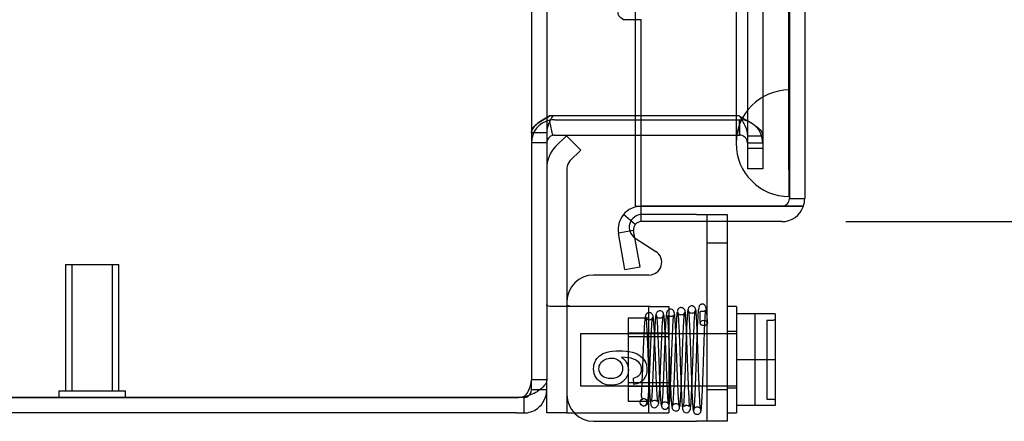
# Model space of a CAD drawing. Header units: inches. Extents: x 0 to 120, y -1 to 80.
# Tile 16 of 64: x 9.52 to 14.14, y 29.22 to 31.11. Entities that reach past the tile are written whole.
import ezdxf
from ezdxf.enums import TextEntityAlignment as Align
from ezdxf.lldxf.tags import DXFTag

# ---------------------------------------------------------------- set-up
doc = ezdxf.new("R2010")
doc.units = ezdxf.units.IN
doc.header["$MEASUREMENT"] = 0
for name, color, linetype in [('COM51497', 7, 'Continuous'), ('COM51498', 7, 'Continuous'), ('COM55380', 7, 'Continuous'), ('COM55430', 7, 'Continuous'), ('COM70220', 7, 'Continuous'), ('Default', 7, 'Continuous'), ('SCC19011', 7, 'Continuous'), ('SPR20280', 7, 'Continuous'), ('STD26258', 7, 'Continuous'), ('WAF25367', 7, 'Continuous')]:
    doc.layers.add(name, color=color, linetype=linetype)
doc.styles.add('SEACAD_Times_New_Roman', font='times.ttf')
tags = doc.linetypes.add('HIDDEN2', pattern=[0.1875, 0.125, -0.0625]).pattern_tags.tags
tags[6:7] = [DXFTag(74, 4), DXFTag(75, 0), DXFTag(340, '0'), DXFTag(46, 0.0), DXFTag(50, 0.0), DXFTag(44, 0.0), DXFTag(45, 0.0)]
tags[4:5] = [DXFTag(74, 4), DXFTag(75, 0), DXFTag(340, '0'), DXFTag(46, 0.0), DXFTag(50, 0.0), DXFTag(44, 0.0), DXFTag(45, 0.0)]
doc.dimstyles.new('HAMMOND_(STH_-_120x80)', dxfattribs={"dimtxt": 0.6, "dimasz": 0.75, "dimexe": 0.3, "dimexo": 0.3, "dimgap": 0.15, "dimtad": 0, "dimtih": 1, "dimtoh": 1, "dimzin": 0, "dimdsep": 46, "dimtxsty": 'SEACAD_Times_New_Roman', "dimblk1": '_SE_FILLED', "dimblk2": '_SE_FILLED', "dimsah": 1, "dimcen": 0.3, "dimadec": 0, "dimazin": 0, "dimtfac": 0.8, "dimtofl": 0, "dimtmove": 1, "dimatfit": 3, "dimfxl": 1, "dimtolj": 1, "dimtzin": 0, "dimarcsym": 0})

# ---------------------------------------------------------------- blocks, each defined once
blk = doc.blocks.new('SE5')
at = {"layer": 'COM51497', "color": 7, "linetype": 'HIDDEN2'}
for p, q in [((12.695, 30.1934), (12.4395, 30.1934)), ((12.695, 30.1934), (12.838, 30.1934)), ((12.743, 30.1934), (12.743, 29.2234)), ((12.838, 30.1934), (12.838, 30.1599)), ((12.838, 30.0594), (12.743, 30.0594)), ((12.743, 29.3719), (12.838, 29.3719))]:
    blk.add_line(p, q, dxfattribs=at)
at = {"layer": 'COM51497', "color": 7, "linetype": 'Continuous'}
for p, q in [((12.838, 30.1599), (12.838, 29.2234)), ((12.407, 30.083), (12.5046, 30.02)), ((12.472, 29.9096), (12.2125, 29.9096)), ((12.4016, 29.3964), (12.3993, 29.4265)), ((12.2125, 29.2234), (12.695, 29.2234)), ((12.838, 29.2234), (12.695, 29.2234))]:
    blk.add_line(p, q, dxfattribs=at)
at = {"layer": 'COM51497', "color": 7, "linetype": 'HIDDEN2'}
blk.add_arc((12.4395, 30.1334), 0.06, 90, 237.1545, dxfattribs=at)
at = {"layer": 'COM51497', "color": 7, "linetype": 'Continuous'}
for centre, radius, start, end in [((12.472, 29.9696), 0.06, 270, 57.1545), ((12.2125, 29.7846), 0.125, 90, 180), ((12.2125, 29.3484), 0.125, 180, 270)]:
    blk.add_arc(centre, radius, start, end, dxfattribs=at)
for points, knots in [([(12.3429, 29.524), (12.3539, 29.5169), (12.3621, 29.5081), (12.3674, 29.4976), (12.3727, 29.4871), (12.3754, 29.4763), (12.3754, 29.4449), (12.3681, 29.4278), (12.3533, 29.4137), (12.3386, 29.3996), (12.3195, 29.3927), (12.2808, 29.3927), (12.2665, 29.396), (12.2533, 29.4026), (12.2402, 29.4093), (12.2301, 29.4182), (12.2231, 29.4299), (12.2162, 29.4415), (12.2125, 29.4545), (12.2125, 29.4941), (12.2218, 29.5146), (12.2585, 29.5462), (12.2889, 29.5541), (12.3786, 29.5541), (12.4129, 29.5453), (12.4346, 29.5278), (12.4533, 29.5126), (12.4625, 29.492), (12.4625, 29.4468), (12.4571, 29.4309), (12.4464, 29.4187), (12.4355, 29.4064), (12.4206, 29.3989), (12.4016, 29.3964)], [0, 0, 0, 0, 0.047848, 0.047848, 0.047848, 0.091234, 0.091234, 0.167467, 0.167467, 0.167467, 0.251489, 0.251489, 0.307308, 0.307308, 0.307308, 0.361378, 0.361378, 0.361378, 0.427535, 0.427535, 0.538766, 0.538766, 0.649997, 0.649997, 0.774014, 0.774014, 0.774014, 0.865472, 0.865472, 0.932923, 0.932923, 0.932923, 1, 1, 1, 1]), ([(12.2959, 29.5198), (12.2857, 29.5198), (12.2757, 29.5175), (12.2569, 29.5088), (12.2496, 29.5028), (12.2398, 29.4872), (12.2372, 29.4789), (12.2374, 29.4699), (12.2376, 29.4571), (12.2424, 29.4462), (12.2527, 29.4371), (12.2627, 29.4281), (12.2767, 29.4236), (12.3112, 29.4236), (12.3243, 29.4281), (12.3341, 29.4371), (12.3438, 29.446), (12.3487, 29.4572), (12.3487, 29.4847), (12.3438, 29.4963), (12.3243, 29.5151), (12.3117, 29.5198), (12.2959, 29.5198)], [0, 0, 0, 0, 0.086691, 0.086691, 0.173381, 0.173381, 0.260072, 0.260072, 0.260072, 0.37344, 0.37344, 0.37344, 0.5092, 0.5092, 0.639932, 0.639932, 0.639932, 0.762812, 0.762812, 0.881406, 0.881406, 1, 1, 1, 1]), ([(12.3993, 29.4265), (12.411, 29.4291), (12.4196, 29.4329), (12.425, 29.4379), (12.4335, 29.4459), (12.4378, 29.4559), (12.4378, 29.4776), (12.435, 29.486), (12.4298, 29.4935), (12.4232, 29.503), (12.4128, 29.5101), (12.3994, 29.5156), (12.3863, 29.521), (12.3673, 29.5239), (12.3429, 29.524)], [0, 0, 0, 0, 0.153649, 0.153649, 0.153649, 0.336794, 0.336794, 0.482815, 0.482815, 0.482815, 0.688895, 0.688895, 0.688895, 1, 1, 1, 1])]:
    blk.add_open_spline(points, degree=3, knots=knots, dxfattribs=at)
at = {"layer": 'COM51498', "color": 7, "linetype": 'Continuous'}
for p, q in [((12.0848, 30.5622), (12.0344, 30.5118)), ((12.0848, 30.5622), (12.152, 30.495)), ((12.152, 30.495), (12.1016, 30.4446)), ((12.0875, 30.4107), (12.0875, 29.5124)), ((12.0875, 29.5124), (12.0875, 29.2624)), ((11.9925, 29.2624), (11.9925, 29.3704)), ((12.0875, 29.2624), (11.9925, 29.2624)), ((12.0875, 29.2624), (12.1218, 29.2624))]:
    blk.add_line(p, q, dxfattribs=at)
at = {"layer": 'COM51498', "color": 7, "linetype": 'HIDDEN2'}
for p, q in [((12.0865, 30.1904), (12.0875, 30.1904)), ((12.0865, 30.1881), (12.0875, 30.1881)), ((12.4781, 29.7624), (12.008, 29.7624)), ((12.424, 29.7627), (12.4781, 29.7624)), ((12.4695, 29.7624), (12.4695, 29.2624)), ((12.4781, 29.7624), (12.5645, 29.7624)), ((12.5645, 29.7624), (12.5645, 29.2624)), ((12.3745, 29.7074), (12.3745, 29.3174)), ((12.4695, 29.7074), (12.3745, 29.7074)), ((12.5645, 29.6374), (12.3745, 29.6374)), ((12.5645, 29.6189), (12.3745, 29.6189)), ((12.3745, 29.4059), (12.5645, 29.4059)), ((12.5645, 29.3874), (12.3745, 29.3874)), ((12.3745, 29.3174), (12.4695, 29.3174)), ((12.1218, 29.2624), (12.1347, 29.2624)), ((12.1347, 29.2624), (12.424, 29.2624)), ((12.424, 29.2624), (12.5645, 29.2624))]:
    blk.add_line(p, q, dxfattribs=at)
at = {"layer": 'COM51498', "color": 7, "linetype": 'Continuous'}
for radius in [0.143, 0.048]:
    blk.add_arc((12.1355, 30.4107), radius, 135, 180, dxfattribs=at)
at = {"layer": 'COM51498', "color": 7, "linetype": 'HIDDEN2'}
blk.add_ellipse((13.0928, 30.0124), major_axis=(-14.3225, 0), ratio=0.017455, start_param=1.503851, end_param=1.524085, dxfattribs=at)
for points, knots in [([(12.008, 29.7624), (12.0028, 29.7624), (11.999, 29.763), (11.9938, 29.7658), (11.9925, 29.768), (11.9925, 29.7709)], [0, 0, 0, 0, 0.5, 0.5, 1, 1, 1, 1]), ([(12.0875, 29.7709), (12.0875, 29.7693), (12.0887, 29.7679), (12.0921, 29.7663), (12.0935, 29.7658), (12.0969, 29.765), (12.0989, 29.7647), (12.1054, 29.7638), (12.1107, 29.7635), (12.1221, 29.7631), (12.1283, 29.763), (12.1347, 29.763)], [0, 0, 0, 0, 0.25, 0.25, 0.375, 0.375, 0.5, 0.5, 0.75, 0.75, 1, 1, 1, 1])]:
    blk.add_open_spline(points, degree=3, knots=knots, dxfattribs=at)
at = {"layer": 'COM55380', "color": 7, "linetype": 'HIDDEN2'}
for p, q in [((11.9205, 49.1073), (11.9205, 29.4175)), ((12.9335, 47.9757), (12.9335, 30.5492)), ((13.0055, 47.9757), (13.0055, 30.5492)), ((12.0211, 30.6555), (12.0063, 30.6555)), ((12.0075, 30.6294), (12.0063, 30.6351)), ((12.8955, 30.6555), (12.4075, 30.6555)), ((12.4075, 30.6374), (12.8955, 30.6374)), ((12.8975, 30.6535), (12.8955, 30.6555)), ((12.8955, 30.6374), (12.8955, 30.5654)), ((12.8955, 30.6374), (12.8975, 30.6374)), ((12.8975, 30.5654), (12.8975, 30.6374)), ((11.9925, 30.5765), (11.9205, 30.5765)), ((11.9925, 30.5294), (11.9205, 30.5294)), ((12.4075, 30.5654), (12.8955, 30.5654)), ((12.8955, 30.5654), (12.8975, 30.5654)), ((12.9335, 30.5625), (13.0055, 30.5625)), ((12.9335, 30.5492), (12.9335, 30.5042)), ((12.9335, 30.5294), (13.0055, 30.5294)), ((13.0055, 30.5492), (13.0055, 30.5042)), ((12.9335, 30.5042), (12.9335, 30.4842)), ((12.9335, 30.5042), (13.0055, 30.5042)), ((12.9335, 30.4842), (12.9335, 30.4074)), ((13.0055, 30.5042), (13.0055, 30.4842)), ((13.0055, 30.4842), (13.0055, 30.4074)), ((13.0055, 30.4074), (12.9335, 30.4074)), ((11.9925, 29.4175), (11.9205, 29.4175)), ((11.9205, 29.3704), (11.9205, 29.4175)), ((11.9582, 29.3704), (11.9205, 29.3704))]:
    blk.add_line(p, q, dxfattribs=at)
at = {"layer": 'COM55380', "color": 7, "linetype": 'Continuous'}
for p, q in [((11.9925, 49.1073), (11.9925, 29.4175)), ((12.0211, 30.5646), (12.0075, 30.6294)), ((12.0285, 30.6555), (12.0211, 30.6555)), ((12.4075, 30.6555), (12.0285, 30.6555)), ((12.0285, 30.6374), (12.4075, 30.6374)), ((12.0285, 30.5654), (12.4075, 30.5654)), ((11.9925, 29.3704), (11.9925, 29.4175)), ((11.9925, 29.3704), (11.9582, 29.3704)), ((4.1005, 29.3345), (11.8511, 29.3345)), ((11.8511, 29.3344), (4.1005, 29.3344)), ((11.8845, 29.3344), (11.8511, 29.3344)), ((11.8845, 29.3344), (11.8845, 29.2624)), ((11.8511, 29.2624), (4.1005, 29.2624)), ((11.8511, 29.2624), (11.8845, 29.2624))]:
    blk.add_line(p, q, dxfattribs=at)
at = {"layer": 'COM55380', "color": 7, "linetype": 'HIDDEN2'}
for centre, radius, start, end in [((12.0285, 30.5294), 0.108, 101.8682, 180), ((12.8975, 30.5294), 0.108, 0, 90), ((12.8975, 30.5294), 0.036, 0, 90), ((11.8013, 29.4207), 0.1193, 331.517, 358.4762), ((11.8845, 29.3704), 0.036, 306.8795, 0), ((11.8571, 29.3871), 0.0542, 300.318, 334.5887)]:
    blk.add_arc(centre, radius, start, end, dxfattribs=at)
at = {"layer": 'COM55380', "color": 7, "linetype": 'Continuous'}
for centre, radius, start, end in [((12.1431, 30.5667), 0.1509, 143.9353, 176.2664), ((12.0285, 30.5294), 0.108, 90, 101.8681), ((12.0285, 30.5294), 0.036, 101.8681, 180), ((12.0285, 30.5294), 0.036, 90, 101.8681), ((11.8845, 29.3704), 0.108, 306.8796, 360), ((11.8511, 29.4345), 0.1, 270, 289.5247), ((11.8573, 29.5161), 0.178, 278.7881, 301.1315), ((11.8845, 29.3704), 0.036, 270, 306.8795), ((11.8845, 29.3704), 0.108, 270, 306.8795)]:
    blk.add_arc(centre, radius, start, end, dxfattribs=at)
at = {"layer": 'COM55380', "color": 7, "linetype": 'HIDDEN2'}
for points, knots in [([(12.0063, 30.6555), (11.9943, 30.6489), (11.9827, 30.6424), (11.9618, 30.6292), (11.9524, 30.6226), (11.9369, 30.6094), (11.9308, 30.6029), (11.9226, 30.5897), (11.9205, 30.5831), (11.9205, 30.5765)], [0, 0, 0, 0, 0.25, 0.25, 0.5, 0.5, 0.75, 0.75, 1, 1, 1, 1]), ([(11.9205, 30.5765), (11.9205, 30.5831), (11.9226, 30.5897), (11.9308, 30.6029), (11.9369, 30.6094), (11.9524, 30.6226), (11.9618, 30.6292), (11.9827, 30.6424), (11.9943, 30.6489), (12.0063, 30.6555)], [0, 0, 0, 0, 0.25, 0.25, 0.5, 0.5, 0.75, 0.75, 1, 1, 1, 1]), ([(12.8975, 30.6535), (12.9116, 30.6459), (12.9258, 30.6384), (12.9519, 30.6232), (12.9639, 30.6156), (12.9839, 30.6004), (12.9919, 30.5929), (13.0027, 30.5777), (13.0055, 30.5701), (13.0055, 30.5625)], [0, 0, 0, 0, 0.25, 0.25, 0.5, 0.5, 0.75, 0.75, 1, 1, 1, 1]), ([(12.8975, 30.6535), (12.9069, 30.6384), (12.9163, 30.6232), (12.9296, 30.5929), (12.9335, 30.5777), (12.9335, 30.5625)], [0, 0, 0, 0, 0.5, 0.5, 1, 1, 1, 1])]:
    blk.add_open_spline(points, degree=3, knots=knots, dxfattribs=at)
at = {"layer": 'COM55380', "color": 7, "linetype": 'Continuous'}
blk.add_open_spline([(11.9925, 29.4175), (11.9925, 29.4086), (11.9886, 29.3996), (11.9737, 29.3817), (11.9627, 29.3728), (11.9493, 29.3638)], degree=3, knots=[0, 0, 0, 0, 0.5, 0.5, 1, 1, 1, 1], dxfattribs=at)
at = {"layer": 'COM55430', "color": 7, "linetype": 'HIDDEN2'}
for p, q in [((13.1305, 48.2569), (13.1305, 30.2679)), ((12.4355, 31.107), (12.3528, 31.107)), ((12.4355, 30.232), (12.4355, 31.107)), ((13.1305, 30.2679), (13.2025, 30.2679))]:
    blk.add_line(p, q, dxfattribs=at)
at = {"layer": 'COM55430', "color": 7, "linetype": 'Continuous'}
for p, q in [((13.2025, 48.2569), (13.2025, 30.2679)), ((12.4075, 31.2624), (12.4075, 30.232)), ((12.4075, 30.232), (13.0945, 30.232)), ((12.4355, 30.1599), (12.4355, 30.2319)), ((13.0945, 30.2319), (12.4355, 30.2319)), ((13.0945, 30.232), (13.1963, 30.232)), ((13.1963, 30.2319), (13.0945, 30.2319)), ((12.4079, 30.1471), (12.3528, 30.1933)), ((13.0945, 30.1599), (12.4355, 30.1599)), ((12.4001, 30.1177), (12.3292, 30.1052)), ((12.3591, 29.9351), (12.3292, 30.1052)), ((12.43, 29.9476), (12.4001, 30.1177)), ((12.3591, 29.9351), (12.43, 29.9476))]:
    blk.add_line(p, q, dxfattribs=at)
at = {"layer": 'COM55430', "color": 7, "linetype": 'HIDDEN2'}
blk.add_arc((13.0945, 30.2679), 0.036, 270, 0, dxfattribs=at)
at = {"layer": 'COM55430', "color": 7, "linetype": 'Continuous'}
for centre, radius, start, end in [((13.0945, 30.2679), 0.108, 340.5288, 360), ((12.4355, 30.1239), 0.108, 90, 140), ((13.0945, 30.2679), 0.108, 270, 340.5288), ((12.4355, 30.1239), 0.108, 140.0001, 189.9999), ((12.4355, 30.1239), 0.036, 90, 140), ((12.4355, 30.1239), 0.036, 140, 190)]:
    blk.add_arc(centre, radius, start, end, dxfattribs=at)
at = {"layer": 'COM55430', "color": 7, "linetype": 'HIDDEN2'}
blk.add_ellipse((13.0945, 30.2679), major_axis=(-0.036, 0), ratio=0.997813, start_param=1.570796, end_param=3.141593, dxfattribs=at)
at = {"layer": 'COM55430', "color": 7, "linetype": 'Continuous'}
blk.add_ellipse((13.0945, 30.2679), major_axis=(-0.108, 0), ratio=0.997813, start_param=2.801756, end_param=3.141593, dxfattribs=at)
at = {"layer": 'COM55430', "color": 7, "linetype": 'HIDDEN2'}
blk.add_open_spline([(12.3528, 31.107), (12.3427, 31.1129), (12.3353, 31.1188), (12.3271, 31.1306), (12.3264, 31.1365), (12.3292, 31.1424)], degree=3, knots=[0, 0, 0, 0, 0.5, 0.5, 1, 1, 1, 1], dxfattribs=at)
at = {"layer": 'COM70220', "color": 7, "linetype": 'HIDDEN2'}
for p, q in [((12.8805, 47.7474), (12.8805, 30.7774)), ((13.1265, 47.7474), (13.1265, 30.7774)), ((13.1285, 47.7474), (13.1285, 30.7774)), ((13.1295, 47.7474), (13.1295, 30.7774)), ((12.8805, 30.7774), (12.8805, 30.5274)), ((13.1265, 30.7774), (13.1265, 30.5274)), ((13.1285, 30.7764), (13.1265, 30.5274)), ((13.1285, 30.7774), (13.1285, 30.2784)), ((13.1295, 30.7764), (13.1285, 30.7764)), ((13.1295, 30.7774), (13.1295, 30.2784)), ((13.1265, 30.5274), (13.1285, 30.2784)), ((13.1285, 30.2784), (13.1295, 30.2784))]:
    blk.add_line(p, q, dxfattribs=at)
blk.add_arc((13.1305, 30.5274), 0.25, 90, 270, dxfattribs=at)
at = {"layer": 'SCC19011', "color": 7, "linetype": 'Continuous'}
for p, q in [((13.064, 29.7274), (12.883, 29.7274)), ((13.064, 29.7274), (13.064, 29.5124)), ((13.064, 29.5124), (12.883, 29.5124)), ((13.064, 29.5124), (13.064, 29.2974)), ((13.064, 29.2974), (12.883, 29.2974))]:
    blk.add_line(p, q, dxfattribs=at)
at = {"layer": 'SCC19011', "color": 7, "linetype": 'HIDDEN2'}
for p, q in [((12.969, 29.7274), (12.969, 29.2974)), ((13.024, 29.6968), (13.024, 29.328)), ((13.054, 29.6968), (13.024, 29.6968)), ((12.151, 29.6344), (12.151, 29.3904)), ((12.883, 29.6344), (12.151, 29.6344)), ((12.151, 29.3904), (12.883, 29.3904)), ((13.024, 29.328), (13.054, 29.328))]:
    blk.add_line(p, q, dxfattribs=at)
for points in [[(13.064, 29.707), (13.064, 29.7043), (13.0629, 29.7017), (13.0593, 29.6979), (13.0567, 29.6968), (13.054, 29.6968)], [(13.054, 29.328), (13.0567, 29.328), (13.0593, 29.3269), (13.0629, 29.3231), (13.064, 29.3205), (13.064, 29.3179)]]:
    blk.add_open_spline(points, degree=3, knots=[0, 0, 0, 0, 0.5, 0.5, 1, 1, 1, 1], dxfattribs=at)
at = {"layer": 'SPR20280', "color": 7, "linetype": 'HIDDEN2'}
blk.add_circle((12.448, 29.3124), 0.0175, dxfattribs=at)
blk.add_ellipse((12.7293, 29.6849), major_axis=(0.0175, 0), ratio=0.707107, dxfattribs=at)
for points, knots in [([(12.5409, 29.7239), (12.5408, 29.7254), (12.5406, 29.728), (12.5391, 29.732), (12.5367, 29.7355), (12.5326, 29.7393), (12.5265, 29.7418), (12.5195, 29.7417), (12.513, 29.739), (12.5081, 29.7342), (12.5052, 29.7282), (12.5048, 29.7246), (12.5046, 29.7225)], [0, 0, 0, 0, 0.063728, 0.130533, 0.198895, 0.267172, 0.397362, 0.518273, 0.643035, 0.768012, 0.887736, 1, 1, 1, 1]), ([(12.6149, 29.2911), (12.6143, 29.2929), (12.6134, 29.2963), (12.6116, 29.3142), (12.6096, 29.3465), (12.6074, 29.3959), (12.6055, 29.4449), (12.6039, 29.4884), (12.6026, 29.5242), (12.6015, 29.5553), (12.6003, 29.5857), (12.599, 29.6187), (12.5975, 29.6531), (12.5958, 29.6861), (12.5939, 29.7121), (12.5922, 29.7287), (12.5894, 29.7381), (12.5879, 29.7423), (12.5808, 29.7484), (12.5729, 29.75), (12.5653, 29.7478), (12.5584, 29.7423), (12.555, 29.734), (12.5532, 29.7226), (12.5508, 29.6977), (12.5489, 29.6611), (12.5472, 29.6218), (12.5456, 29.5829), (12.5438, 29.535), (12.5418, 29.4797), (12.5396, 29.4207), (12.5371, 29.3644), (12.535, 29.3273), (12.5331, 29.3069), (12.5322, 29.3024), (12.5316, 29.3)], [0, 0, 0, 0, 0.030505, 0.059349, 0.111872, 0.157767, 0.197056, 0.229698, 0.255694, 0.276285, 0.29911, 0.325483, 0.355431, 0.389004, 0.425768, 0.457152, 0.480073, 0.494522, 0.501995, 0.512986, 0.520655, 0.528965, 0.547003, 0.567484, 0.61122, 0.658615, 0.685529, 0.717005, 0.753019, 0.79355, 0.838532, 0.887926, 0.941695, 0.970307, 1, 1, 1, 1]), ([(12.6039, 29.7358), (12.6031, 29.7311), (12.6016, 29.7148), (12.5995, 29.6785), (12.5976, 29.6375), (12.596, 29.5967), (12.5947, 29.5598), (12.5936, 29.5287), (12.5927, 29.5029), (12.5918, 29.4783), (12.5908, 29.4507), (12.5896, 29.4182), (12.5881, 29.3823), (12.5864, 29.3461), (12.5845, 29.3146), (12.5832, 29.3007), (12.5825, 29.2967)], [0.098377, 0.098377, 0.098377, 0.098377, 0.1871127, 0.2663809, 0.336208, 0.3966747, 0.4478502, 0.4897883, 0.5225059, 0.5515273, 0.5891116, 0.6356456, 0.6910945, 0.7553559, 0.828321, 0.9099224, 0.9099224, 0.9099224, 0.9099224]), ([(12.6419, 29.7366), (12.6414, 29.7401), (12.6405, 29.7457), (12.6347, 29.7532), (12.6274, 29.7567), (12.6205, 29.7572), (12.6139, 29.7549), (12.6096, 29.7511), (12.6073, 29.7474), (12.6063, 29.7448), (12.6057, 29.7421), (12.6056, 29.7405), (12.6056, 29.7396)], [0, 0, 0, 0, 0.179474, 0.349583, 0.499926, 0.62563, 0.739127, 0.840103, 0.885308, 0.926766, 0.964791, 1, 1, 1, 1]), ([(12.6063, 29.7373), (12.6069, 29.7353), (12.6078, 29.7315), (12.6097, 29.712), (12.6117, 29.6767), (12.614, 29.6246), (12.6159, 29.5729), (12.6175, 29.5277), (12.6188, 29.4907), (12.6199, 29.4584), (12.6211, 29.4263), (12.6224, 29.3918), (12.6239, 29.3563), (12.6257, 29.3228), (12.6276, 29.2978), (12.6294, 29.2825), (12.6322, 29.2741), (12.634, 29.2697), (12.6426, 29.2636), (12.651, 29.2632), (12.6587, 29.2671), (12.6643, 29.2737), (12.6666, 29.2821), (12.6684, 29.2955), (12.6706, 29.3232), (12.6725, 29.3631), (12.6743, 29.4061), (12.6758, 29.4484), (12.6776, 29.4998), (12.6796, 29.5584), (12.6818, 29.6202), (12.6842, 29.6792), (12.6863, 29.717), (12.6882, 29.7379), (12.6891, 29.7423), (12.6896, 29.7448)], [0, 0, 0, 0, 0.030182, 0.058734, 0.110744, 0.156162, 0.194924, 0.226978, 0.252249, 0.272738, 0.295965, 0.322671, 0.352917, 0.386752, 0.422922, 0.452521, 0.473846, 0.486863, 0.494562, 0.507196, 0.515439, 0.524053, 0.542681, 0.563336, 0.607147, 0.654604, 0.682079, 0.714043, 0.750472, 0.791379, 0.836778, 0.886629, 0.940967, 0.969921, 1, 1, 1, 1]), ([(12.6406, 29.7396), (12.6405, 29.7382), (12.6403, 29.7356), (12.6389, 29.7317), (12.6366, 29.7282), (12.6336, 29.7254), (12.6302, 29.7234), (12.6257, 29.7219), (12.62, 29.7218), (12.6138, 29.7241), (12.6093, 29.7283), (12.6069, 29.7332), (12.6068, 29.7353), (12.6069, 29.7366)], [0, 0, 0, 0, 0.059638, 0.122066, 0.185706, 0.248901, 0.310258, 0.368902, 0.480002, 0.599665, 0.727098, 0.860254, 1, 1, 1, 1]), ([(12.6547, 29.7473), (12.6541, 29.7447), (12.6533, 29.74), (12.6515, 29.7195), (12.6494, 29.6841), (12.6472, 29.6316), (12.6453, 29.5796), (12.6437, 29.5335), (12.6424, 29.4956), (12.6413, 29.4634), (12.6402, 29.4328), (12.639, 29.4005), (12.6377, 29.3674), (12.6363, 29.3361), (12.6349, 29.3114), (12.6339, 29.2968), (12.6338, 29.2921), (12.6348, 29.2927), (12.6371, 29.2948), (12.6422, 29.2982), (12.6509, 29.2999), (12.662, 29.2941), (12.6627, 29.2931), (12.6619, 29.3039), (12.6603, 29.3271), (12.6584, 29.3676), (12.6567, 29.4105), (12.6551, 29.4525), (12.6533, 29.5033), (12.6513, 29.5608), (12.6491, 29.6213), (12.6467, 29.678), (12.6445, 29.7146), (12.6427, 29.734), (12.6418, 29.7379), (12.6412, 29.74)], [0, 0, 0, 0, 0.030551, 0.059441, 0.112099, 0.158213, 0.19785, 0.231011, 0.257726, 0.278571, 0.300614, 0.325938, 0.354477, 0.386177, 0.420906, 0.451798, 0.474236, 0.488495, 0.492772, 0.4961, 0.508072, 0.525766, 0.544565, 0.564998, 0.608777, 0.656392, 0.683962, 0.715934, 0.752304, 0.793078, 0.838219, 0.88772, 0.941584, 0.970246, 1, 1, 1, 1]), ([(12.6903, 29.7475), (12.6902, 29.7489), (12.6901, 29.7514), (12.6886, 29.7554), (12.6863, 29.7589), (12.6832, 29.7617), (12.6797, 29.7636), (12.6749, 29.765), (12.669, 29.7647), (12.6625, 29.7618), (12.6557, 29.7543), (12.6546, 29.7484), (12.6541, 29.7436)], [0, 0, 0, 0, 0.055383, 0.112985, 0.171703, 0.230339, 0.287909, 0.343892, 0.45376, 0.576632, 0.710657, 1, 1, 1, 1]), ([(12.6891, 29.7436), (12.689, 29.7415), (12.6885, 29.738), (12.6834, 29.7321), (12.6765, 29.7296), (12.6698, 29.7297), (12.6644, 29.7318), (12.6608, 29.7346), (12.6587, 29.7371), (12.6571, 29.7397), (12.6561, 29.7424), (12.6555, 29.7451), (12.6554, 29.7466), (12.6553, 29.7475)], [0, 0, 0, 0, 0.192828, 0.364191, 0.509557, 0.628504, 0.736551, 0.787266, 0.835127, 0.879953, 0.921899, 0.961562, 1, 1, 1, 1]), ([(12.6557, 29.7438), (12.6563, 29.744), (12.6575, 29.7421), (12.6595, 29.721), (12.6616, 29.6852), (12.6634, 29.6435), (12.6649, 29.6019), (12.6663, 29.5638), (12.6674, 29.5315), (12.6683, 29.5045), (12.6692, 29.4785), (12.6702, 29.449), (12.6714, 29.414), (12.6729, 29.3752), (12.6746, 29.3358), (12.6765, 29.3004), (12.6787, 29.2757), (12.68, 29.2727), (12.6808, 29.272)], [0.0317125, 0.0317125, 0.0317125, 0.0317125, 0.0954291, 0.1821817, 0.2601023, 0.3291139, 0.3890647, 0.4398824, 0.4814915, 0.513848, 0.5432124, 0.581276, 0.628319, 0.6843936, 0.7495521, 0.8238288, 0.9072668, 0.9878183, 0.9878183, 0.9878183, 0.9878183]), ([(12.7468, 29.6853), (12.746, 29.7014), (12.7446, 29.7258), (12.7414, 29.7508), (12.7372, 29.7643), (12.7323, 29.7702), (12.7278, 29.7723), (12.7233, 29.7731), (12.7187, 29.7727), (12.7142, 29.7708), (12.7077, 29.7657), (12.707, 29.7613), (12.7039, 29.7509), (12.7025, 29.7356), (12.7008, 29.7127), (12.6989, 29.6754), (12.6969, 29.6259), (12.6952, 29.5797), (12.6938, 29.5354), (12.6921, 29.4862), (12.6906, 29.439), (12.689, 29.3967), (12.6877, 29.3628), (12.6862, 29.3307), (12.6846, 29.3029), (12.6829, 29.2816), (12.6817, 29.2774), (12.6811, 29.2752)], [0, 0, 0, 0, 0.066522, 0.120463, 0.161456, 0.189103, 0.197894, 0.203579, 0.212255, 0.219187, 0.22509, 0.251276, 0.299894, 0.332585, 0.370245, 0.440981, 0.501961, 0.553339, 0.59537, 0.643118, 0.707543, 0.746042, 0.788673, 0.835414, 0.886246, 0.941114, 1, 1, 1, 1]), ([(12.7154, 29.2762), (12.7148, 29.2766), (12.7135, 29.2793), (12.7114, 29.3026), (12.7095, 29.3371), (12.7078, 29.3759), (12.7064, 29.4143), (12.7051, 29.4492), (12.7041, 29.4785), (12.7033, 29.5045), (12.7024, 29.5315), (12.7013, 29.5639), (12.6999, 29.6023), (12.6983, 29.6445), (12.6965, 29.687), (12.6944, 29.7241), (12.6922, 29.7469), (12.6908, 29.7492), (12.6902, 29.7492)], [0.0155714, 0.0155714, 0.0155714, 0.0155714, 0.0911325, 0.1734241, 0.2469055, 0.311539, 0.3672816, 0.4141234, 0.452071, 0.4813694, 0.513675, 0.5552654, 0.6061478, 0.6663186, 0.7358013, 0.814551, 0.9026159, 0.9727421, 0.9727421, 0.9727421, 0.9727421]), ([(12.7159, 29.2724), (12.7166, 29.2747), (12.7177, 29.279), (12.7195, 29.2998), (12.721, 29.3269), (12.7225, 29.3582), (12.7238, 29.3913), (12.7254, 29.433), (12.727, 29.4803), (12.7286, 29.5293), (12.73, 29.5726), (12.7315, 29.6168), (12.7333, 29.6638), (12.7349, 29.6997), (12.7361, 29.7225), (12.7371, 29.7373), (12.7373, 29.7445), (12.7369, 29.7444), (12.7335, 29.7413), (12.729, 29.7386), (12.7244, 29.7378), (12.7201, 29.738), (12.7158, 29.739), (12.7121, 29.7398), (12.71, 29.7358), (12.7101, 29.7199), (12.711, 29.6989), (12.7118, 29.6846)], [0, 0, 0, 0, 0.05921, 0.114418, 0.165627, 0.21281, 0.255962, 0.295089, 0.361136, 0.411085, 0.45232, 0.502276, 0.561593, 0.630061, 0.66764, 0.70207, 0.75339, 0.782025, 0.785899, 0.794923, 0.802971, 0.807823, 0.815144, 0.839527, 0.877939, 0.931246, 1, 1, 1, 1]), ([(12.4558, 29.7201), (12.4553, 29.7197), (12.4538, 29.7148), (12.4515, 29.6928), (12.449, 29.6529), (12.4469, 29.6089), (12.4452, 29.5674), (12.4438, 29.5321), (12.4426, 29.5024), (12.4411, 29.4644), (12.4395, 29.4252), (12.4378, 29.3878), (12.4365, 29.3612), (12.4357, 29.3424), (12.4367, 29.3328), (12.442, 29.3306), (12.4474, 29.3299), (12.4506, 29.3297)], [0.0605518, 0.0605518, 0.0605518, 0.0605518, 0.1177162, 0.2217388, 0.3128852, 0.391298, 0.4572029, 0.5107279, 0.5519667, 0.5905596, 0.6832451, 0.7374115, 0.7961796, 0.8532683, 0.9061148, 0.9548288, 1, 1, 1, 1]), ([(12.4455, 29.2951), (12.4505, 29.2962), (12.4579, 29.2985), (12.4663, 29.318), (12.4693, 29.3367), (12.471, 29.3572), (12.4726, 29.3852), (12.4742, 29.419), (12.4757, 29.4535), (12.4771, 29.4897), (12.4789, 29.5342), (12.4809, 29.5848), (12.4831, 29.637), (12.4852, 29.6741), (12.4869, 29.6966), (12.4883, 29.7084), (12.4893, 29.7117), (12.4897, 29.7119)], [0, 0, 0, 0, 0.0755306, 0.135984, 0.1812356, 0.2155752, 0.2816892, 0.34837, 0.3921103, 0.4467152, 0.5121542, 0.5883823, 0.6752548, 0.7727394, 0.8256191, 0.8811219, 0.9392487, 0.9392487, 0.9392487, 0.9392487]), ([(12.4925, 29.7104), (12.4919, 29.7156), (12.4908, 29.7219), (12.4839, 29.7299), (12.4774, 29.733), (12.4714, 29.7334), (12.4665, 29.7321), (12.463, 29.7302), (12.46, 29.7274), (12.4576, 29.7239), (12.4562, 29.7199), (12.456, 29.7174), (12.456, 29.7159)], [0, 0, 0, 0, 0.306204, 0.442937, 0.565203, 0.671636, 0.724965, 0.779543, 0.835119, 0.890984, 0.946216, 1, 1, 1, 1]), ([(12.4569, 29.7122), (12.4575, 29.7093), (12.4584, 29.7042), (12.4602, 29.6834), (12.4623, 29.6484), (12.4646, 29.5989), (12.4665, 29.5512), (12.4681, 29.5103), (12.4694, 29.4772), (12.4705, 29.4489), (12.4716, 29.4215), (12.4729, 29.3928), (12.4744, 29.3641), (12.476, 29.3374), (12.4778, 29.3174), (12.4796, 29.3047), (12.482, 29.2974), (12.4846, 29.2926), (12.4936, 29.2866), (12.5044, 29.287), (12.5184, 29.3019), (12.5181, 29.3198), (12.5214, 29.3517), (12.5231, 29.3902), (12.5248, 29.4305), (12.5264, 29.4696), (12.5282, 29.5162), (12.5301, 29.5686), (12.5323, 29.6227), (12.5348, 29.673), (12.5369, 29.7034), (12.5387, 29.7188), (12.5396, 29.7211), (12.5401, 29.7223)], [0, 0, 0, 0, 0.030212, 0.058788, 0.110829, 0.156253, 0.194989, 0.226979, 0.252148, 0.272534, 0.295168, 0.320662, 0.34908, 0.380472, 0.413575, 0.440727, 0.460699, 0.473493, 0.482834, 0.500479, 0.522529, 0.56357, 0.607215, 0.654633, 0.682075, 0.714021, 0.750446, 0.791355, 0.836764, 0.886626, 0.940969, 0.969925, 1, 1, 1, 1]), ([(12.491, 29.7159), (12.4909, 29.7151), (12.4908, 29.7137), (12.4902, 29.711), (12.4891, 29.7083), (12.4875, 29.7057), (12.4854, 29.7032), (12.4828, 29.7011), (12.4798, 29.6995), (12.4755, 29.6981), (12.4698, 29.6979), (12.4629, 29.7003), (12.4579, 29.7057), (12.4575, 29.7085), (12.4575, 29.7104)], [0, 0, 0, 0, 0.039966, 0.079616, 0.120393, 0.163304, 0.208856, 0.257156, 0.308084, 0.361496, 0.478236, 0.623595, 0.798409, 1, 1, 1, 1]), ([(12.5053, 29.7256), (12.5048, 29.7243), (12.5039, 29.7217), (12.5021, 29.7064), (12.5, 29.6779), (12.4978, 29.6332), (12.4959, 29.5879), (12.4943, 29.547), (12.493, 29.5129), (12.4919, 29.4835), (12.4908, 29.4548), (12.4895, 29.4237), (12.4881, 29.391), (12.4866, 29.3596), (12.4851, 29.3345), (12.484, 29.3198), (12.4838, 29.3152), (12.4848, 29.316), (12.487, 29.3183), (12.4915, 29.3213), (12.4975, 29.3227), (12.5047, 29.3213), (12.5091, 29.3186), (12.5119, 29.3159), (12.5123, 29.3161), (12.5123, 29.321), (12.5109, 29.3374), (12.509, 29.3706), (12.5072, 29.4072), (12.5057, 29.4437), (12.5039, 29.4887), (12.5019, 29.5405), (12.4997, 29.5962), (12.4973, 29.6494), (12.4946, 29.6954), (12.4929, 29.7078), (12.4918, 29.7146)], [0, 0, 0, 0, 0.030585, 0.059499, 0.112172, 0.158281, 0.197904, 0.231048, 0.257756, 0.278621, 0.301088, 0.327393, 0.357459, 0.391214, 0.42851, 0.461631, 0.485381, 0.50008, 0.504322, 0.507437, 0.516736, 0.523069, 0.530052, 0.537806, 0.551493, 0.566752, 0.610182, 0.657604, 0.685064, 0.716926, 0.753183, 0.793842, 0.838861, 0.888236, 0.941965, 1, 1, 1, 1]), ([(12.5057, 29.7214), (12.5064, 29.7207), (12.5077, 29.718), (12.5098, 29.6961), (12.5117, 29.6647), (12.5134, 29.6293), (12.5149, 29.5946), (12.5161, 29.5633), (12.5171, 29.537), (12.518, 29.5136), (12.5189, 29.4891), (12.52, 29.4598), (12.5213, 29.4251), (12.5229, 29.3871), (12.5248, 29.3492), (12.5269, 29.3162), (12.5291, 29.2963), (12.5304, 29.2946), (12.531, 29.2947)], [0.0115652, 0.0115652, 0.0115652, 0.0115652, 0.0900002, 0.1715273, 0.2444185, 0.3086089, 0.3639947, 0.4104711, 0.4480048, 0.476988, 0.5096837, 0.5515962, 0.602753, 0.6632181, 0.7330773, 0.8124375, 0.9013448, 0.9682001, 0.9682001, 0.9682001, 0.9682001]), ([(12.5396, 29.7225), (12.5394, 29.7199), (12.5388, 29.7156), (12.5335, 29.7093), (12.5266, 29.7065), (12.5198, 29.7065), (12.5136, 29.7089), (12.509, 29.7133), (12.5063, 29.7187), (12.506, 29.7221), (12.5059, 29.7239)], [0, 0, 0, 0, 0.164694, 0.321803, 0.462493, 0.58437, 0.702645, 0.814924, 0.915258, 1, 1, 1, 1]), ([(12.5653, 29.3009), (12.5648, 29.3006), (12.5636, 29.302), (12.5617, 29.3199), (12.5597, 29.3514), (12.5579, 29.3882), (12.5563, 29.4256), (12.555, 29.4599), (12.5539, 29.4892), (12.553, 29.5136), (12.5521, 29.537), (12.5511, 29.5634), (12.5499, 29.5949), (12.5484, 29.63), (12.5467, 29.6661), (12.5447, 29.6984), (12.5425, 29.7218), (12.5411, 29.7249), (12.5403, 29.7259)], [0.0376878, 0.0376878, 0.0376878, 0.0376878, 0.0961746, 0.1834132, 0.2617276, 0.3310047, 0.3912006, 0.4422884, 0.4842426, 0.5170201, 0.5461009, 0.5837943, 0.6305341, 0.6863471, 0.7512032, 0.8250827, 0.9080267, 0.992349, 0.992349, 0.992349, 0.992349]), ([(12.5665, 29.2974), (12.5671, 29.3), (12.568, 29.3046), (12.5698, 29.3247), (12.5719, 29.3595), (12.5741, 29.4096), (12.576, 29.4589), (12.5776, 29.5021), (12.5789, 29.5373), (12.58, 29.5675), (12.5811, 29.5964), (12.5824, 29.6267), (12.5837, 29.6573), (12.5851, 29.6856), (12.5864, 29.707), (12.5875, 29.7182), (12.5869, 29.721), (12.5862, 29.7198), (12.5782, 29.7143), (12.5698, 29.7138), (12.5628, 29.7167), (12.5587, 29.7201), (12.5586, 29.7184), (12.5595, 29.7069), (12.5607, 29.6878), (12.5622, 29.6602), (12.5634, 29.6337), (12.5648, 29.6006), (12.5663, 29.5596), (12.5681, 29.5106), (12.57, 29.4556), (12.5722, 29.3985), (12.5746, 29.345), (12.5767, 29.3116), (12.5786, 29.2936), (12.5795, 29.2901), (12.58, 29.2882)], [0, 0, 0, 0, 0.030231, 0.058828, 0.110956, 0.156569, 0.195653, 0.228197, 0.254164, 0.274696, 0.297123, 0.322698, 0.351391, 0.38313, 0.41734, 0.446082, 0.46676, 0.479654, 0.487829, 0.502375, 0.511726, 0.521099, 0.540335, 0.560852, 0.604714, 0.628111, 0.652604, 0.68066, 0.713064, 0.749809, 0.790934, 0.836478, 0.886431, 0.940859, 0.969862, 1, 1, 1, 1]), ([(12.6172, 29.2929), (12.618, 29.2972), (12.6194, 29.3119), (12.6214, 29.3445), (12.6231, 29.3814), (12.6246, 29.4178), (12.6258, 29.4506), (12.6268, 29.4782), (12.6277, 29.5028), (12.6286, 29.5286), (12.6297, 29.5597), (12.631, 29.5964), (12.6326, 29.6366), (12.6344, 29.6768), (12.6364, 29.712), (12.6379, 29.7275), (12.6386, 29.7318)], [0.0919425, 0.0919425, 0.0919425, 0.0919425, 0.1748391, 0.2486676, 0.3134733, 0.369237, 0.4159366, 0.4536003, 0.4826575, 0.5153912, 0.5573009, 0.6083511, 0.6685303, 0.7378249, 0.8162059, 0.9035856, 0.9035856, 0.9035856, 0.9035856]), ([(12.5308, 29.297), (12.5308, 29.2961), (12.5309, 29.2946), (12.5314, 29.2919), (12.5325, 29.2892), (12.5341, 29.2865), (12.5363, 29.2841), (12.539, 29.2821), (12.542, 29.2807), (12.5466, 29.2796), (12.5527, 29.2801), (12.56, 29.2839), (12.5658, 29.2918), (12.5667, 29.2976), (12.5672, 29.3012)], [0, 0, 0, 0, 0.036353, 0.073764, 0.113325, 0.155834, 0.201742, 0.251197, 0.304133, 0.360387, 0.484485, 0.636448, 0.811563, 1, 1, 1, 1]), ([(12.5322, 29.3013), (12.5322, 29.3031), (12.5325, 29.3061), (12.537, 29.3117), (12.5434, 29.3147), (12.5499, 29.315), (12.5555, 29.3133), (12.5593, 29.3107), (12.5617, 29.3083), (12.5636, 29.3056), (12.5649, 29.3027), (12.5656, 29.2997), (12.5657, 29.298), (12.5658, 29.297)], [0, 0, 0, 0, 0.185287, 0.350453, 0.492757, 0.610394, 0.717684, 0.769709, 0.820021, 0.868235, 0.914148, 0.957888, 1, 1, 1, 1]), ([(12.5793, 29.2916), (12.5798, 29.2882), (12.5807, 29.2826), (12.5865, 29.2752), (12.5938, 29.2717), (12.6007, 29.2714), (12.6073, 29.2737), (12.6122, 29.2781), (12.6151, 29.2836), (12.6155, 29.2871), (12.6156, 29.289)], [0, 0, 0, 0, 0.174522, 0.341814, 0.49099, 0.617224, 0.732964, 0.83707, 0.926174, 1, 1, 1, 1]), ([(12.5806, 29.289), (12.5807, 29.2904), (12.5809, 29.293), (12.5823, 29.2969), (12.5846, 29.3004), (12.5875, 29.3032), (12.5909, 29.3052), (12.5955, 29.3067), (12.6011, 29.3067), (12.6073, 29.3044), (12.6119, 29.3002), (12.6142, 29.2953), (12.6144, 29.2929), (12.6143, 29.2916)], [0, 0, 0, 0, 0.061359, 0.125601, 0.191068, 0.256036, 0.319044, 0.379151, 0.492324, 0.612562, 0.73854, 0.867561, 1, 1, 1, 1]), ([(12.6804, 29.2735), (12.6805, 29.2721), (12.6807, 29.2695), (12.6822, 29.2655), (12.6845, 29.262), (12.6876, 29.2592), (12.6911, 29.2573), (12.6959, 29.2559), (12.7017, 29.256), (12.7082, 29.2587), (12.7131, 29.2636), (12.716, 29.2697), (12.7164, 29.2732), (12.7166, 29.2753)], [0, 0, 0, 0, 0.061046, 0.125273, 0.191172, 0.257138, 0.321758, 0.38405, 0.50258, 0.627092, 0.754222, 0.87904, 1, 1, 1, 1]), ([(12.6816, 29.2753), (12.6818, 29.2779), (12.6823, 29.2821), (12.6876, 29.2883), (12.6945, 29.2912), (12.7013, 29.2911), (12.7075, 29.2887), (12.7122, 29.2843), (12.7149, 29.2789), (12.7152, 29.2754), (12.7154, 29.2735)], [0, 0, 0, 0, 0.172812, 0.334686, 0.477598, 0.599543, 0.715745, 0.824396, 0.920113, 1, 1, 1, 1])]:
    blk.add_open_spline(points, degree=3, knots=knots, dxfattribs=at)
for points in [[(12.6065, 29.7413), (12.6063, 29.7413), (12.6061, 29.7413), (12.6059, 29.7413)], [(12.6404, 29.7363), (12.6406, 29.7363), (12.6408, 29.7362), (12.6411, 29.736)], [(12.4575, 29.7179), (12.457, 29.719), (12.4566, 29.7199), (12.4562, 29.7201)], [(12.49, 29.7119), (12.4904, 29.7116), (12.4908, 29.7103), (12.4912, 29.7087)], [(12.5807, 29.2922), (12.5805, 29.2921), (12.5803, 29.2921), (12.5801, 29.2922)], [(12.6147, 29.2872), (12.6149, 29.2872), (12.6151, 29.2873), (12.6152, 29.2874)]]:
    blk.add_open_spline(points, degree=3, dxfattribs=at)
at = {"layer": 'STD26258', "color": 7, "linetype": 'HIDDEN2'}
for p, q in [((9.7355, 29.9594), (9.9855, 29.9594)), ((9.7355, 29.9594), (9.7355, 29.3657)), ((9.7662, 29.9594), (9.7662, 29.3657)), ((9.9549, 29.9594), (9.9549, 29.3657)), ((9.9855, 29.3657), (9.9855, 29.9594)), ((9.7043, 29.3657), (10.0168, 29.3657)), ((9.7043, 29.3657), (9.7043, 29.3345)), ((10.0168, 29.3345), (10.0168, 29.3657))]:
    blk.add_line(p, q, dxfattribs=at)
at = {"layer": 'STD26258', "color": 7, "linetype": 'Continuous'}
for p, q in [((9.7043, 29.3345), (9.7043, 29.3344)), ((10.0168, 29.3344), (10.0168, 29.3345))]:
    blk.add_line(p, q, dxfattribs=at)
at = {"layer": 'WAF25367', "color": 7, "linetype": 'Continuous'}
for p, q in [((12.883, 29.7624), (12.838, 29.7624)), ((12.883, 29.7624), (12.883, 29.2624)), ((12.838, 29.2624), (12.883, 29.2624))]:
    blk.add_line(p, q, dxfattribs=at)
at = {"layer": 'WAF25367', "color": 7, "linetype": 'HIDDEN2'}
for p, q in [((12.883, 29.6449), (12.838, 29.6449)), ((12.838, 29.3799), (12.883, 29.3799))]:
    blk.add_line(p, q, dxfattribs=at)
blk = doc.blocks.new('DMBLK376')
at = {"layer": 'Default', "linetype": 'Continuous'}
for points in [[(16.5959, 47.6149), (16.4709, 48.3649), (16.3459, 47.6149)], [(16.5959, 30.9099), (16.3459, 30.9099), (16.4709, 30.1599)]]:
    blk.add_hatch(color=7, dxfattribs=at).paths.add_polyline_path(points)
at = {"layer": 'Default', "color": 7, "linetype": 'Continuous'}
for p, q in [((13.3945, 48.3649), (16.7709, 48.3649)), ((16.4709, 48.3649), (16.4709, 39.7724)), ((16.4709, 38.0624), (16.4709, 30.1599)), ((13.3945, 30.1599), (16.7709, 30.1599))]:
    blk.add_line(p, q, dxfattribs=at)
at = {"layer": 'Default', "color": 7, "linetype": 'Continuous', "style": 'SEACAD_Times_New_Roman'}
for s, p in [('18.21', (15.4472, 39.5624)), ('DOOR', (15.2126, 38.6624))]:
    blk.add_text(s, height=0.6, dxfattribs=at).set_placement(p, align=Align.TOP_LEFT)
blk = doc.blocks.new('_SE_FILLED')
at = {"color": 0}
blk.add_line((0, 0), (-1, 0), dxfattribs=at)
blk.add_solid([(0, 0), (-1, -0.1665), (-1, 0.1665), (0, 0)], dxfattribs=at)

msp = doc.modelspace()

# ---------------------------------------------------------------- block references
at = {"layer": 'Default'}
msp.add_blockref('SE5', (0, 0), dxfattribs=at)

# ---------------------------------------------------------------- dimensions: what is measured, and where the dimension line sits
at = {"layer": 'Default', "color": 7, "linetype": 'Continuous'}
dim = msp.add_linear_dim(base=(16.470870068, 48.3649147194), p1=(13.094510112, 48.3649147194), p2=(13.094510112, 30.1599147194), angle=270, text='\\A1;<>\\PDOOR', dimstyle='HAMMOND_(STH_-_120x80)', override={"dimtmove": 0}, dxfattribs=at)
dim.commit()
dim.dimension.update_dxf_attribs({"geometry": 'DMBLK376', "text_midpoint": (16.470870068, 39.262414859), "dimtype": 161})

doc.saveas('drawing.dxf')
